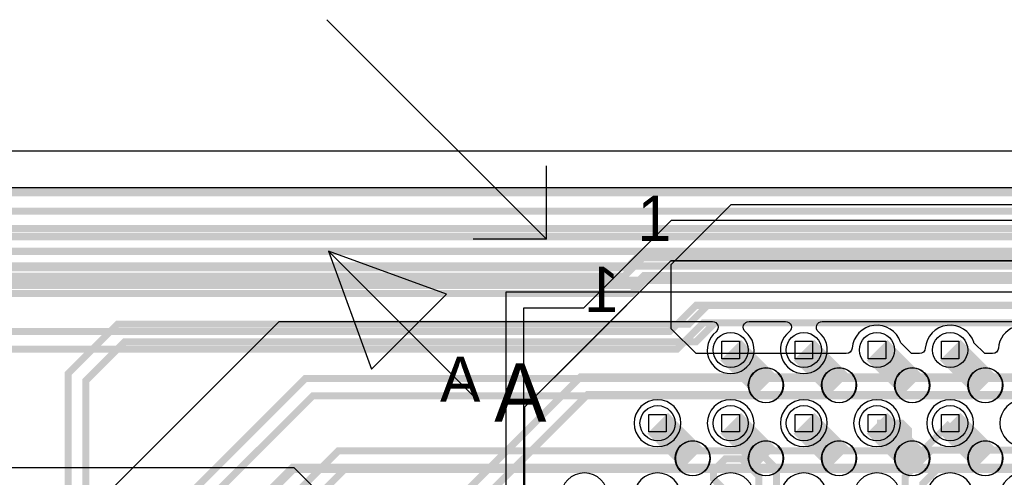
# Model space of a CAD drawing. Extents: x -9303 to 12731, y -3355 to 4522.
# Tile 40 of 51: x 1918 to 2591, y 3048 to 3361. Entities that reach past the tile are written whole.
import ezdxf

# ---------------------------------------------------------------- set-up
doc = ezdxf.new("R2010")
doc.units = 0
for name, color, linetype in [('BG_DESIGN_OUTLINE', 7, 'CONTINUOUS'), ('BG_DIMENSION', 2, 'CONTINUOUS'), ('BG_DXFIN', 231, 'CONTINUOUS'), ('BG_OUTLINE', 150, 'CONTINUOUS'), ('CR_ALL', 2, 'CONTINUOUS'), ('ET_BOTTOM', 1, 'CONTINUOUS'), ('ET_LY3', 103, 'CONTINUOUS'), ('ET_LY5', 7, 'CONTINUOUS'), ('ET_LY6', 7, 'CONTINUOUS'), ('ET_LY8', 213, 'CONTINUOUS'), ('ET_TOP', 5, 'CONTINUOUS'), ('MA_NCLEGEND-1-10', 231, 'CONTINUOUS'), ('PG_PLACE_BOUND_TOP', 200, 'CONTINUOUS'), ('PG_SILKSCREEN_BOTTOM', 212, 'CONTINUOUS'), ('PG_SILKSCREEN_TOP', 110, 'CONTINUOUS'), ('PIN_PASTEMASK_TOP', 5, 'CONTINUOUS'), ('PIN_SOLDERMASK_TOP', 5, 'CONTINUOUS'), ('PIN_TOP', 5, 'CONTINUOUS'), ('PKO_BOTTOM', 12, 'CONTINUOUS'), ('PKO_TOP', 254, 'CONTINUOUS'), ('RKI_ALL', 2, 'CONTINUOUS'), ('VC_BOTTOM', 254, 'CONTINUOUS'), ('VC_FILMMASKBOTTOM', 1, 'CONTINUOUS'), ('VC_LY2GND', 1, 'CONTINUOUS'), ('VC_LY3', 254, 'CONTINUOUS'), ('VC_LY4GND', 254, 'CONTINUOUS'), ('VC_LY5', 7, 'CONTINUOUS'), ('VC_LY6', 7, 'CONTINUOUS'), ('VC_LY7PWR', 254, 'CONTINUOUS'), ('VC_LY8', 254, 'CONTINUOUS'), ('VC_LY9GND', 254, 'CONTINUOUS'), ('VC_SOLDERMASK_BOTTOM', 1, 'CONTINUOUS'), ('VC_TOP', 5, 'CONTINUOUS')]:
    doc.layers.add(name, color=color, linetype=linetype)

# ---------------------------------------------------------------- blocks, each defined once
blk = doc.blocks.new('FIGURE_SQUARE')
blk.add_lwpolyline([(-0.5, -0.5), (-0.5, 0.5), (0.5, 0.5), (0.5, -0.5)], close=True)

msp = doc.modelspace()

# ---------------------------------------------------------------- linework, layer by layer
at = {"layer": 'BG_DESIGN_OUTLINE'}
msp.add_lwpolyline([(0, 1907.83), (787.4, 3271.65), (4724.41, 3271.65), (4724.41, 0), (0, 0)], close=True, dxfattribs=at)
at = {"layer": 'BG_DIMENSION'}
msp.add_lwpolyline([(2250, 3175), (2250, 1950), (3650, 1950), (3650, 3175)], close=True, dxfattribs=at)
at = {"layer": 'BG_DXFIN'}
for points in [[(787.4, 3271.65), (4724.41, 3271.65)], [(2230.24, 3101.57), (2128.85, 3202.96)], [(2128.85, 3202.96), (2158.2, 3122.32)], [(2209.49, 3173.61), (2128.85, 3202.96)], [(2158.2, 3122.32), (2209.49, 3173.61)]]:
    msp.add_lwpolyline(points, dxfattribs=at)
for points in [[(2439.57, 3111.35, 1.000209), (2415.94, 3111.35, 0.999791), (2439.57, 3111.35)], [(2489.57, 3111.35, 1.000209), (2465.94, 3111.35, 0.999791), (2489.57, 3111.35)], [(2539.57, 3111.35, 1.000209), (2515.94, 3111.35, 0.999791), (2539.57, 3111.35)], [(2589.57, 3111.35, 1.000209), (2565.94, 3111.35, 0.999791), (2589.57, 3111.35)], [(2389.57, 3061.35, 1.000209), (2365.94, 3061.35, 0.999791), (2389.57, 3061.35)], [(2439.57, 3061.35, 1.000209), (2415.94, 3061.35, 0.999791), (2439.57, 3061.35)], [(2489.57, 3061.35, 1.000209), (2465.94, 3061.35, 0.999791), (2489.57, 3061.35)], [(2539.57, 3061.35, 1.000209), (2515.94, 3061.35, 0.999791), (2539.57, 3061.35)], [(2589.57, 3061.35, 1.000209), (2565.94, 3061.35, 0.999791), (2589.57, 3061.35)]]:
    msp.add_lwpolyline(points, format="xyb", dxfattribs=at)
at = {"layer": 'BG_OUTLINE'}
msp.add_lwpolyline([(0, 1907.83), (787.4, 3271.65), (4724.41, 3271.65), (4724.41, 0), (0, 0)], close=True, dxfattribs=at)
at = {"layer": 'CR_ALL'}
msp.add_lwpolyline([(2262, 3164), (2262, 1963), (3641, 1963), (3641, 3164), (3128, 3164), (3068, 3224), (2363, 3224), (2303, 3164)], close=True, dxfattribs=at)
at = {"layer": 'ET_BOTTOM'}
for points, const_width in [([(3801, 3224), (3781.39, 3243.61), (1321.61, 3243.61), (1301, 3223)], 6), ([(2803.71, 3035.4), (2784.58, 3054.53), (2104.53, 3054.53), (2000, 2950)], 6.25)]:
    msp.add_lwpolyline(points, dxfattribs=dict(at, const_width=const_width))
at = {"layer": 'ET_LY3'}
for points, const_width in [([(3801, 3224), (3781.39, 3243.61), (1321.61, 3243.61), (1301, 3223)], 6), ([(2853.71, 3085.4), (2885.11, 3054), (2932.98, 3054), (2958, 3079.02), (2958, 3123), (2850.51, 3230.49), (1484.52, 3230.49), (1339.03, 3085), (1286.71, 3085), (1269.3, 3102.41), (1269.3, 3128.7), (1242.18, 3155.82), (1195.47, 3155.82), (1170.3, 3130.65), (1170.3, 3095.54), (1149.6, 3074.84)], 4.8), ([(2903.71, 3085.4), (2903.71, 3109.28), (2895.99, 3117), (2885, 3117), (2878, 3110), (2878, 3078.09), (2890.09, 3066), (2928, 3066), (2946, 3084), (2946, 3118.02), (2906.6, 3157.42), (2892.48, 3157.42), (2885.42, 3164.48), (2885.42, 3178.6), (2845.53, 3218.49), (1489.5, 3218.49)], 4.8), ([(2903.71, 3035.4), (2935.59, 3035.4), (2940.21, 3030.78), (2940.21, 3022.78), (2934.43, 3017), (2842, 3017), (2835, 3024), (2835, 3153), (2789.62, 3198.38), (2339.4, 3198.38), (2332.56, 3191.54), (1597.54, 3191.54), (1270.72, 2864.72), (1185.35, 2864.72), (1164.97, 2885.1)], 4.8), ([(3001.81, 3035.4), (2969.81, 3035.4), (2939.41, 3005), (2837.02, 3005), (2823, 3019.02), (2823, 3148.02), (2784.64, 3186.38), (2344.38, 3186.38), (2337.54, 3179.54), (1602.52, 3179.54), (1275.7, 2852.72), (1180.37, 2852.72), (1152.97, 2880.12)], 4.8), ([(2753.71, 3085.4), (2735, 3104.11), (2735, 3148), (2717, 3166), (2388, 3166), (2375.12, 3153.12), (1984.58, 3153.12), (1950.93, 3119.47), (1950.93, 3008.13), (1938.61, 2995.81), (1921.18, 2995.81), (1908.86, 3008.13)], 4.8), ([(2753.71, 3035.4), (2753.71, 3058.3), (2723, 3089.01), (2723, 3143.02), (2712.02, 3154), (2392.98, 3154), (2380.1, 3141.12), (1989.56, 3141.12), (1962.93, 3114.49), (1962.93, 3003.15), (1943.59, 2983.81), (1916.2, 2983.81), (1896.86, 3003.15)], 4.8), ([(2803.71, 2935.4), (2773.11, 2966), (2693.98, 2966), (2685, 2974.98), (2685, 3099), (2668, 3116), (2113, 3116), (1808, 2811), (1406.02, 2811), (1269.43, 2674.41), (1269.43, 2561.16), (1222.37, 2514.1), (1162.26, 2514.1)], 4.8), ([(2753.71, 2935.4), (2772.11, 2917), (2780, 2917), (2785, 2922), (2785, 2937.13), (2768.13, 2954), (2689, 2954), (2673, 2970), (2673, 3094.02), (2663.02, 3104), (2117.98, 3104), (1812.98, 2799), (1411, 2799), (1281.43, 2669.43), (1281.43, 2556.18), (1227.35, 2502.1), (1167.24, 2502.1)], 4.8), ([(2503.71, 3085.4), (2520.59, 3085.4), (2525.16, 3080.83), (2525.16, 3073.83), (2517.73, 3066.4), (2135.42, 3066.4), (1836.02, 2767), (1450, 2767), (1315.11, 2632.11), (1315.11, 2528.57), (1239.35, 2452.81), (1239.35, 2024.91), (1203.29, 1988.85), (1140.79, 1988.85)], 4.8), ([(2553.71, 3085.4), (2522.71, 3054.4), (2140.4, 3054.4), (1841, 2755), (1454.98, 2755), (1327.11, 2627.13), (1327.11, 2523.59), (1251.35, 2447.83), (1251.35, 2019.93), (1208.27, 1976.85), (1145.77, 1976.85)], 4.8)]:
    msp.add_lwpolyline(points, dxfattribs=dict(at, const_width=const_width))
at = {"layer": 'ET_LY5', "const_width": 5}
for points in [[(3152.01, 3169.4), (3139.41, 3182), (3132.31, 3182), (3101.31, 3213), (1589.85, 3213), (1372.85, 2996), (1302.15, 2996), (1294, 3004.15), (1294, 3014.99), (1299.51, 3020.5), (1345.5, 3020.5), (1364, 3039)], [(3151.81, 2935.4), (3131.81, 2955.4), (3131.81, 3168.35), (3097.16, 3203), (1594, 3203), (1377, 2986), (1298, 2986), (1284, 3000), (1284, 3024.01), (1298.96, 3038.98), (1325, 3039)], [(3101.81, 2935.4), (3121.81, 2955.4), (3121.81, 3164.2), (3093.01, 3193), (1598.15, 3193), (1381.15, 2976), (1293.85, 2976), (1274, 2995.85), (1274, 3025), (1251, 3048), (1229, 3048)], [(3065, 3149), (3088, 3149), (3102, 3163), (3102, 3169.86), (3088.86, 3183), (1602.3, 3183), (1385.3, 2966), (1289.7, 2966), (1264, 2991.7), (1264, 3020.85), (1250.04, 3034.81), (1241.98, 3034.81), (1236.67, 3029.5), (1236.5, 3029.5), (1226, 3019), (1226, 2991)]]:
    msp.add_lwpolyline(points, dxfattribs=at)
at = {"layer": 'ET_LY6'}
for points in [[(1882.3, 2942.3), (2095, 3155), (2391.16, 3155, -0.708759), (2393.67, 3147.88, 2.838371), (2413.75, 3147.88, -0.708759), (2416.26, 3155), (2441.16, 3155, -0.708759), (2443.67, 3147.88, 2.838371), (2463.75, 3147.88, -0.708759), (2466.26, 3155), (2650, 3155)], [(2619.46, 3038.32, 1.900559), (2600.79, 3019.65, -0.603536)]]:
    msp.add_lwpolyline(points, format="xyb", dxfattribs=at)
for points in [[(2369.73, 3085.4, 1), (2337.69, 3085.4, 1)], [(2419.73, 3085.4, 1), (2387.69, 3085.4, 1)], [(2469.73, 3085.4, 1), (2437.69, 3085.4, 1)], [(2519.73, 3085.4, 1), (2487.69, 3085.4, 1)], [(2569.73, 3085.4, 1), (2537.69, 3085.4, 1)], [(2619.73, 3085.4, 1), (2587.69, 3085.4, 1)], [(2319.73, 3035.4, 1), (2287.69, 3035.4, 1)], [(2369.73, 3035.4, 1), (2337.69, 3035.4, 1)], [(2419.73, 3035.4, 1), (2387.69, 3035.4, 1)], [(2469.73, 3035.4, 1), (2437.69, 3035.4, 1)], [(2519.73, 3035.4, 1), (2487.69, 3035.4, 1)], [(2569.73, 3035.4, 1), (2537.69, 3035.4, 1)]]:
    msp.add_lwpolyline(points, format="xyb", close=True, dxfattribs=at)
at = {"layer": 'ET_LY8'}
for points, const_width in [([(3801, 3224), (3781.39, 3243.61), (1321.61, 3243.61), (1301, 3223)], 6), ([(3101.81, 3035.4), (3132.21, 3005), (3167, 3005), (3183, 3021), (3183, 3181.42), (3134.09, 3230.33), (1364.78, 3230.33), (1086.45, 2952), (1050.02, 2952), (963, 2864.98), (963, 2828.55), (898.36, 2763.91), (898.36, 2105.34), (825.03, 2032.01), (756.03, 2032.01), (704.76, 1980.74), (704.76, 1861.71), (535.77, 1692.72), (535.77, 1100.77), (359.83, 924.83), (359.83, 558.19), (463.42, 454.6), (463.42, 216.15), (493.82, 185.75)], 4.8), ([(3151.81, 3035.4), (3151.81, 3061.2), (3145.01, 3068), (3133, 3068), (3124, 3059), (3124, 3030.19), (3137.19, 3017), (3162.02, 3017), (3171, 3025.98), (3171, 3176.44), (3129.11, 3218.33), (1369.76, 3218.33), (1091.43, 2940)], 4.8), ([(3051.81, 3085.4), (3068.61, 3085.4), (3072, 3082.01), (3072, 3072.57), (3066.43, 3067), (2985, 3067), (2929, 3123), (2881.98, 3123), (2806.55, 3198.43), (2343.45, 3198.43), (2331.02, 3186), (1396.92, 3186), (1254, 3043.08), (1254, 3011.61), (1283.83, 2981.78), (1357.75, 2981.78), (1396.74, 3020.77), (1421.47, 3020.77), (1453.05, 2989.19), (1453.05, 2948.04), (1339.02, 2834.01), (1207.16, 2834.01), (985.34, 2612.19)], 4.8), ([(3101.81, 3085.4), (3087.61, 3085.4), (3084, 3081.79), (3084, 3067.59), (3071.41, 3055), (2980.02, 3055), (2924.02, 3111), (2877, 3111), (2801.57, 3186.43), (2348.43, 3186.43), (2336, 3174), (1401.9, 3174), (1266, 3038.1), (1266, 3016.59), (1288.81, 2993.78), (1352.77, 2993.78), (1391.76, 3032.77), (1426.45, 3032.77), (1465.05, 2994.17), (1465.05, 2943.06), (1344, 2822.01), (1212.14, 2822.01), (997.34, 2607.21)], 4.8), ([(2753.71, 3135.4), (2723.11, 3166), (2380.02, 3166), (2362.02, 3148), (1627.91, 3148), (1507.74, 3027.83), (1507.74, 2943.1), (1227.39, 2662.75), (1099.16, 2662.75)], 4.8), ([(2703.71, 3135.4), (2715.11, 3124), (2725, 3124), (2730, 3129), (2730, 3142.13), (2718.13, 3154), (2385, 3154), (2367, 3136), (1632.89, 3136), (1519.74, 3022.85), (1519.74, 2938.12), (1232.37, 2650.75), (1104.14, 2650.75)], 4.8), ([(2703.71, 3085.4), (2672.11, 3117), (2301.02, 3117), (2061.73, 2877.71), (2033.34, 2877.71), (2006.96, 2904.09), (2006.96, 2989.73), (1978.87, 3017.82), (1947.38, 3017.82), (1925.57, 2996.01), (1925.57, 2826.14), (1878.39, 2778.96), (1434.55, 2778.96), (1236.4, 2580.81), (1236.4, 2251.7), (1114.45, 2129.75)], 4.8), ([(2653.71, 3085.4), (2666.11, 3073), (2671.99, 3073), (2678, 3079.01), (2678, 3094.13), (2667.13, 3105), (2306, 3105), (2066.71, 2865.71), (2028.36, 2865.71), (1994.96, 2899.11), (1994.96, 2984.75), (1973.89, 3005.82), (1952.36, 3005.82), (1937.57, 2991.03), (1937.57, 2821.16), (1883.37, 2766.96), (1439.53, 2766.96), (1248.4, 2575.83), (1248.4, 2246.72), (1126.45, 2124.77)], 4.8), ([(2403.71, 3085.4), (2435, 3054.11), (2435, 3019.02), (2420.98, 3005), (2274.98, 3005), (2164, 2894.02), (2164, 2818.02), (2060.98, 2715), (1471.98, 2715), (1286, 2529.02), (1286, 2085.02), (878.86, 1677.88)], 4.8), ([(2653.71, 3035.4), (2622.11, 3067), (2541.02, 3067), (2523, 3048.98), (2523, 2978), (2512, 2967), (2496, 2967), (2473, 2944), (2473, 2927.98), (2462.02, 2917), (2290.02, 2917), (2254, 2880.98), (2254, 2635), (2185, 2566), (2006.66, 2566), (1938.03, 2497.37), (1938.03, 2383.15)], 4.8), ([(2403.71, 3035.4), (2392, 3047.11), (2392, 3053.01), (2399.99, 3061), (2411.13, 3061), (2423, 3049.13), (2423, 3024), (2416, 3017), (2270, 3017), (2152, 2899), (2152, 2823), (2056, 2727), (1467, 2727), (1274, 2534), (1274, 2090), (873.88, 1689.88)], 4.8), ([(2603.71, 3035.4), (2617.11, 3022), (2623.01, 3022), (2630, 3028.99), (2630, 3042.13), (2617.13, 3055), (2546, 3055), (2535, 3044), (2535, 2977), (2513, 2955), (2497, 2955), (2485, 2943), (2485, 2923), (2467, 2905), (2295, 2905), (2266, 2876), (2266, 2630.02), (2189.98, 2554), (2011.64, 2554), (1950.03, 2492.39), (1950.03, 2388.13)], 4.8)]:
    msp.add_lwpolyline(points, dxfattribs=dict(at, const_width=const_width))
at = {"layer": 'ET_TOP'}
for points, const_width in [([(3801, 3224), (3781.39, 3243.61), (1321.61, 3243.61), (1301, 3223)], 6), ([(2427.76, 3111.35), (2403.71, 3135.4)], 20), ([(2477.76, 3111.35), (2453.71, 3135.4)], 20), ([(2527.76, 3111.35), (2503.71, 3135.4)], 20), ([(2577.76, 3111.35), (2553.71, 3135.4)], 20), ([(2377.76, 3061.35), (2353.71, 3085.4)], 20), ([(2427.76, 3061.35), (2403.71, 3085.4)], 20), ([(2477.76, 3061.35), (2453.71, 3085.4)], 20), ([(2527.76, 3061.35), (2503.71, 3085.4)], 20), ([(2577.76, 3061.35), (2553.71, 3085.4)], 20)]:
    msp.add_lwpolyline(points, dxfattribs=dict(at, const_width=const_width))
for points in [[(3049.02, 3155), (2625, 3155), (2616.64, 3146.64), (2615.22, 3147.93, 0.625935), (2586.74, 3136.7, -0.392514), (2582.75, 3133), (2577.34, 3133), (2570, 3140.34), (2569.85, 3140.79, 0.81798), (2536.74, 3136.7, -0.392514), (2532.75, 3133), (2527.34, 3133), (2520, 3140.34), (2519.85, 3140.79, 0.81798), (2486.74, 3136.7, -0.392514), (2482.75, 3133), (2380, 3133), (2363, 3150), (2363, 3194), (2404, 3235), (3715, 3235)], [(1868.23, 3055), (2105, 3055), (2305, 2855), (2305, 2704.41, -0.404409), (2303.07, 2702.41, 0.834408), (2298.32, 2669.26), (2298.77, 2669.11), (2305, 2662.88), (2305, 2654.41, -0.404409), (2303.07, 2652.41, 0.834408), (2298.32, 2619.26), (2298.77, 2619.11), (2305, 2612.88), (2305, 2559.82), (2298.77, 2553.59), (2298.32, 2553.44, 0.834408), (2303.07, 2520.29, -0.404409), (2305, 2518.29), (2305, 2509.82), (2298.77, 2503.59), (2298.32, 2503.44, 0.834408), (2303.07, 2470.29, -0.404409)]]:
    msp.add_lwpolyline(points, format="xyb", dxfattribs=at)
at = {"layer": 'PG_PLACE_BOUND_TOP'}
msp.add_lwpolyline([(2362.76, 3196.35), (3642.76, 3196.35), (3642.76, 1926.35), (2262.76, 1926.35), (2262.76, 3096.35)], close=True, dxfattribs=at)
at = {"layer": 'PG_SILKSCREEN_TOP'}
for points in [[(2127.76, 3361.35), (2277.76, 3211.35), (2277.76, 3261.35)], [(2277.76, 3211.35), (2227.76, 3211.35)], [(2302.76, 3136.35), (2262.76, 3096.35), (2262.76, 1926.35), (3642.76, 1926.35), (3642.76, 3196.35), (2362.76, 3196.35), (2302.76, 3136.35)]]:
    msp.add_lwpolyline(points, dxfattribs=at)
at = {"layer": 'PIN_PASTEMASK_TOP'}
for centre in [(2427.76, 3111.35), (2477.76, 3111.35), (2527.76, 3111.35), (2577.76, 3111.35), (2377.76, 3061.35), (2427.76, 3061.35), (2477.76, 3061.35), (2527.76, 3061.35), (2577.76, 3061.35)]:
    msp.add_circle(centre, 12, dxfattribs=at)
at = {"layer": 'PIN_SOLDERMASK_TOP'}
for centre in [(2427.76, 3111.35), (2477.76, 3111.35), (2527.76, 3111.35), (2577.76, 3111.35), (2377.76, 3061.35), (2427.76, 3061.35), (2477.76, 3061.35), (2527.76, 3061.35), (2577.76, 3061.35)]:
    msp.add_circle(centre, 12, dxfattribs=at)
at = {"layer": 'PIN_TOP'}
for centre in [(2427.76, 3111.35), (2477.76, 3111.35), (2527.76, 3111.35), (2577.76, 3111.35), (2377.76, 3061.35), (2427.76, 3061.35), (2477.76, 3061.35), (2527.76, 3061.35), (2577.76, 3061.35)]:
    msp.add_circle(centre, 12, dxfattribs=at)
at = {"layer": 'PKO_BOTTOM'}
msp.add_lwpolyline([(1181.1, 1854.33), (1181.1, 3271.65), (4724.41, 3271.65), (4724.41, 1854.33)], close=True, dxfattribs=at)
at = {"layer": 'PKO_TOP'}
msp.add_lwpolyline([(1220.47, 1618.11), (1220.47, 3271.65), (4724.41, 3271.65), (4724.41, 1618.11)], close=True, dxfattribs=at)
at = {"layer": 'RKI_ALL'}
msp.add_lwpolyline([(35, 35), (35, 1898.45), (813.38, 3246.65), (4689.41, 3246.65), (4689.41, 35)], close=True, dxfattribs=at)
at = {"layer": 'VC_BOTTOM'}
for centre in [(2403.71, 3135.4), (2453.71, 3135.4), (2503.71, 3135.4), (2553.71, 3135.4), (2353.71, 3085.4), (2403.71, 3085.4), (2453.71, 3085.4), (2503.71, 3085.4), (2553.71, 3085.4)]:
    msp.add_circle(centre, 12, dxfattribs=at)
at = {"layer": 'VC_FILMMASKBOTTOM'}
for centre in [(2403.71, 3135.4), (2453.71, 3135.4), (2503.71, 3135.4), (2553.71, 3135.4), (2353.71, 3085.4), (2403.71, 3085.4), (2453.71, 3085.4), (2503.71, 3085.4), (2553.71, 3085.4)]:
    msp.add_circle(centre, 12, dxfattribs=at)
at = {"layer": 'VC_LY2GND'}
for centre in [(2403.71, 3135.4), (2453.71, 3135.4), (2503.71, 3135.4), (2553.71, 3135.4), (2353.71, 3085.4), (2403.71, 3085.4), (2453.71, 3085.4), (2503.71, 3085.4), (2553.71, 3085.4)]:
    msp.add_circle(centre, 12, dxfattribs=at)
at = {"layer": 'VC_LY3'}
for centre in [(2403.71, 3135.4), (2453.71, 3135.4), (2503.71, 3135.4), (2553.71, 3135.4), (2353.71, 3085.4), (2403.71, 3085.4), (2453.71, 3085.4), (2503.71, 3085.4), (2553.71, 3085.4)]:
    msp.add_circle(centre, 12, dxfattribs=at)
at = {"layer": 'VC_LY4GND'}
for centre in [(2403.71, 3135.4), (2453.71, 3135.4), (2503.71, 3135.4), (2553.71, 3135.4), (2353.71, 3085.4), (2403.71, 3085.4), (2453.71, 3085.4), (2503.71, 3085.4), (2553.71, 3085.4)]:
    msp.add_circle(centre, 12, dxfattribs=at)
at = {"layer": 'VC_LY5'}
for centre in [(2403.71, 3135.4), (2453.71, 3135.4), (2503.71, 3135.4), (2553.71, 3135.4), (2353.71, 3085.4), (2403.71, 3085.4), (2453.71, 3085.4), (2503.71, 3085.4), (2553.71, 3085.4)]:
    msp.add_circle(centre, 12, dxfattribs=at)
at = {"layer": 'VC_LY6'}
for centre in [(2403.71, 3135.4), (2453.71, 3135.4), (2503.71, 3135.4), (2553.71, 3135.4), (2353.71, 3085.4), (2403.71, 3085.4), (2453.71, 3085.4), (2503.71, 3085.4), (2553.71, 3085.4)]:
    msp.add_circle(centre, 12, dxfattribs=at)
at = {"layer": 'VC_LY7PWR'}
for centre in [(2403.71, 3135.4), (2453.71, 3135.4), (2503.71, 3135.4), (2553.71, 3135.4), (2353.71, 3085.4), (2403.71, 3085.4), (2453.71, 3085.4), (2503.71, 3085.4), (2553.71, 3085.4)]:
    msp.add_circle(centre, 12, dxfattribs=at)
at = {"layer": 'VC_LY8'}
for centre in [(2403.71, 3135.4), (2453.71, 3135.4), (2503.71, 3135.4), (2553.71, 3135.4), (2353.71, 3085.4), (2403.71, 3085.4), (2453.71, 3085.4), (2503.71, 3085.4), (2553.71, 3085.4)]:
    msp.add_circle(centre, 12, dxfattribs=at)
at = {"layer": 'VC_LY9GND'}
for centre in [(2403.71, 3135.4), (2453.71, 3135.4), (2503.71, 3135.4), (2553.71, 3135.4), (2353.71, 3085.4), (2403.71, 3085.4), (2453.71, 3085.4), (2503.71, 3085.4), (2553.71, 3085.4)]:
    msp.add_circle(centre, 12, dxfattribs=at)
at = {"layer": 'VC_SOLDERMASK_BOTTOM'}
for centre in [(2403.71, 3135.4), (2453.71, 3135.4), (2503.71, 3135.4), (2553.71, 3135.4), (2353.71, 3085.4), (2403.71, 3085.4), (2453.71, 3085.4), (2503.71, 3085.4), (2553.71, 3085.4)]:
    msp.add_circle(centre, 12, dxfattribs=at)
at = {"layer": 'VC_TOP'}
for centre in [(2403.71, 3135.4), (2453.71, 3135.4), (2503.71, 3135.4), (2553.71, 3135.4), (2353.71, 3085.4), (2403.71, 3085.4), (2453.71, 3085.4), (2503.71, 3085.4), (2553.71, 3085.4)]:
    msp.add_circle(centre, 12, dxfattribs=at)

# ---------------------------------------------------------------- block references
at = {"layer": 'MA_NCLEGEND-1-10', "xscale": 12, "yscale": 12}
for p in [(2403.71, 3135.4), (2453.71, 3135.4), (2503.71, 3135.4), (2553.71, 3135.4), (2353.71, 3085.4), (2403.71, 3085.4), (2453.71, 3085.4), (2503.71, 3085.4), (2553.71, 3085.4)]:
    msp.add_blockref('FIGURE_SQUARE', p, dxfattribs=at)

# ---------------------------------------------------------------- texts
at = {"layer": 'PG_SILKSCREEN_BOTTOM', "text_generation_flag": 2}
for s, height, p in [('1', 31, (2327.76, 3161.35)), ('A', 40, (2277.76, 3086.35))]:
    msp.add_text(s, height=height, dxfattribs=at).set_placement(p)
at = {"layer": 'PG_SILKSCREEN_TOP'}
for s, p in [('1', (2340, 3210)), ('A', (2205, 3100))]:
    msp.add_text(s, height=31, dxfattribs=at).set_placement(p)

doc.saveas('drawing.dxf')
